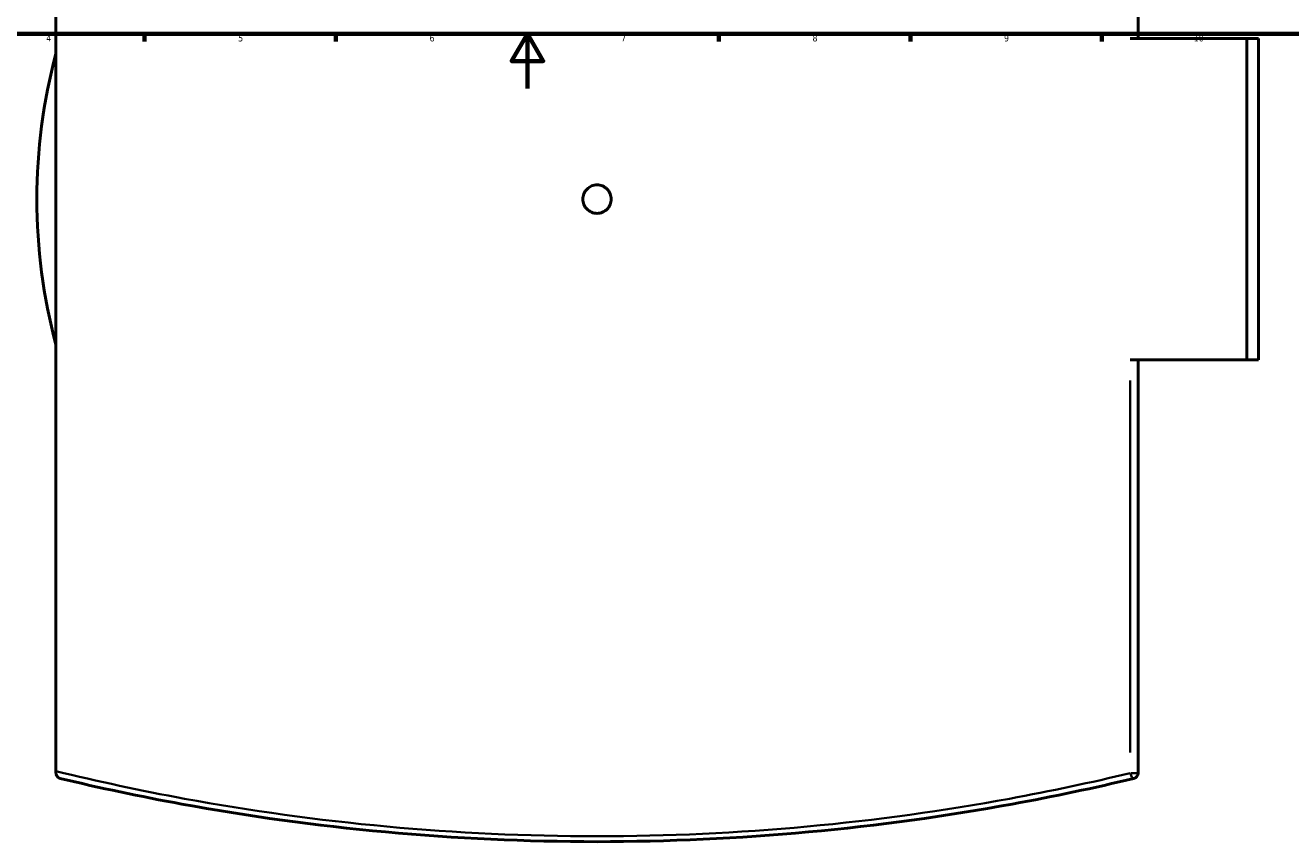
# Model space of a CAD drawing. Header units: millimetres. Extents: x -604 to 1145, y -275 to 910.
# Tile 4 of 9: x 237 to 700, y -275 to 23. Entities that reach past the tile are written whole.
import ezdxf

# ---------------------------------------------------------------- set-up
doc = ezdxf.new("R2010")
doc.units = ezdxf.units.MM
for name, color, linetype, lineweight in [('Border (ANSI)', 7, 'Continuous', 70), ('Visible (ANSI)', 7, 'Continuous', 50), ('Visible Narrow (ANSI)', 7, 'Continuous', 35)]:
    doc.layers.add(name, color=color, linetype=linetype, lineweight=lineweight)
doc.styles.add('Note Text (ANSI)', font='tahoma.ttf')

# ---------------------------------------------------------------- blocks, each defined once
blk = doc.blocks.new('Borders Default Border')
at = {"layer": 'Border (ANSI)'}
for p, q in [((280.33, 20), (280.33, 17.2)), ((350.42, 20), (350.42, 17.2)), ((490.58, 20), (490.58, 17.2)), ((560.67, 20), (560.67, 17.2)), ((630.75, 20), (630.75, 17.2))]:
    blk.add_line(p, q, dxfattribs=at)
at = {"layer": 'Border (ANSI)', "flags": 128}
for points in [[(20, 20), (20, 574), (821, 574), (821, 20), (20, 20)], [(420.5, 0), (420.5, 20), (414.73, 10), (426.27, 10), (420.5, 20)]]:
    blk.add_lwpolyline(points, dxfattribs=at)
at = {"layer": 'Border (ANSI)', "color": 5, "true_color": 0x0000ff, "char_height": 2.4, "attachment_point": 7, "style": 'Note Text (ANSI)'}
for s, insert in [('4', (244.45, 17.2)), ('5', (314.67, 17.15)), ('6', (384.69, 17.15)), ('7', (454.8, 17.2)), ('8', (524.84, 17.15)), ('9', (594.92, 17.15)), ('10', (664.35, 17.15))]:
    blk.add_mtext(s, dxfattribs=dict(at, insert=insert))

msp = doc.modelspace()

# ---------------------------------------------------------------- linework, layer by layer
at = {"layer": 'Visible (ANSI)'}
for p, q in [((247.98, -249.71), (247.98, 168.75)), ((643.98, 18.27), (643.98, 169.44)), ((641.12, 18.27), (683.73, 18.27)), ((683.73, -99.23), (683.73, 18.27)), ((683.73, 18.27), (687.98, 18.27)), ((687.98, -99.23), (687.98, 18.27)), ((683.73, -99.23), (641.12, -99.23)), ((643.98, -250.4), (643.98, -99.23)), ((687.98, -99.23), (683.73, -99.23)), ((247.98, -249.71), (247.98, -250.4))]:
    msp.add_line(p, q, dxfattribs=at)
for centre, radius, start, end in [((445.98, -40.48), 205, 164.984, 195.016), ((641.98, -250.4), 2, 283.4302, 0)]:
    msp.add_arc(centre, radius, start, end, dxfattribs=at)
for points, knots in [([(451.18, -40.48), (451.18, -41.13), (451.05, -41.83), (450.52, -43.11), (450.12, -43.7), (449.2, -44.62), (448.61, -45.02), (447.33, -45.55), (446.64, -45.68), (445.33, -45.68), (444.63, -45.55), (443.35, -45.02), (442.77, -44.62), (441.84, -43.7), (441.44, -43.11), (440.91, -41.83), (440.78, -41.13), (440.78, -39.83), (440.91, -39.13), (441.44, -37.85), (441.84, -37.27), (442.77, -36.34), (443.35, -35.94), (444.63, -35.41), (445.33, -35.28), (446.64, -35.28), (447.33, -35.41), (448.61, -35.94), (449.2, -36.34), (450.12, -37.27), (450.52, -37.85), (451.05, -39.13), (451.18, -39.83), (451.18, -40.48)], [0, 0, 0, 0, 0.195879, 0.195879, 0.391758, 0.391758, 0.587637, 0.587637, 0.783516, 0.783516, 0.979395, 0.979395, 1.175274, 1.175274, 1.371153, 1.371153, 1.567032, 1.567032, 1.762911, 1.762911, 1.95879, 1.95879, 2.154668, 2.154668, 2.350547, 2.350547, 2.546426, 2.546426, 2.742305, 2.742305, 2.938184, 2.938184, 3.134063, 3.134063, 3.134063, 3.134063]), ([(249.52, -252.35), (249.52, -252.35), (249.51, -252.35), (249.27, -252.29), (249.03, -252.18), (248.61, -251.88), (248.43, -251.69), (248.17, -251.27), (248.09, -251.08), (248, -250.73), (247.98, -250.57), (247.98, -250.4)], [-0.3514078, -0.3514078, -0.3514078, -0.3514078, -0.350453, -0.350453, -0.23551, -0.23551, -0.1320834, -0.1320834, -0.0540984, -0.0540984, 0, 0, 0, 0]), ([(249.52, -252.35), (263.95, -255.8), (278.81, -258.94), (318.13, -266.12), (343.11, -269.59), (394.07, -274.27), (420.02, -275.48), (445.98, -275.48), (471.94, -275.48), (497.9, -274.27), (548.85, -269.59), (573.84, -266.12), (613.15, -258.94), (628.01, -255.8), (642.45, -252.35)], [1.662287, 1.662287, 1.662287, 1.662287, 6.566003, 6.566003, 14.335109, 14.335109, 22.10422, 22.10422, 22.10422, 29.873331, 29.873331, 37.642436, 37.642436, 42.545994, 42.545994, 42.545994, 42.545994])]:
    msp.add_open_spline(points, degree=3, knots=knots, dxfattribs=at)
at = {"layer": 'Visible Narrow (ANSI)'}
for p, q in [((641.12, -106.79), (641.12, -242.84)), ((641.3, -250.4), (643.97, -250.4))]:
    msp.add_line(p, q, dxfattribs=at)
msp.add_ellipse((641.98, -250.4), major_axis=(0.46, -1.95), ratio=0.423926, start_param=4.695087, end_param=6.199601, dxfattribs=at)
msp.add_open_spline([(641.12, -250.4), (626.78, -253.84), (612.02, -256.98), (572.97, -264.14), (548.15, -267.61), (497.55, -272.28), (471.77, -273.48), (445.98, -273.48), (420.2, -273.48), (394.42, -272.28), (343.81, -267.61), (318.99, -264.14), (278.94, -256.8), (263.22, -253.42), (247.98, -249.71)], degree=3, knots=[-42.545994, -42.545994, -42.545994, -42.545994, -37.642436, -37.642436, -29.873331, -29.873331, -22.10422, -22.10422, -22.10422, -14.335109, -14.335109, -6.566003, -6.566003, -1.334678, -1.334678, -1.334678, -1.334678], dxfattribs=at)

# ---------------------------------------------------------------- block references
msp.add_blockref('Borders Default Border', (0, 0))

doc.saveas('drawing.dxf')
